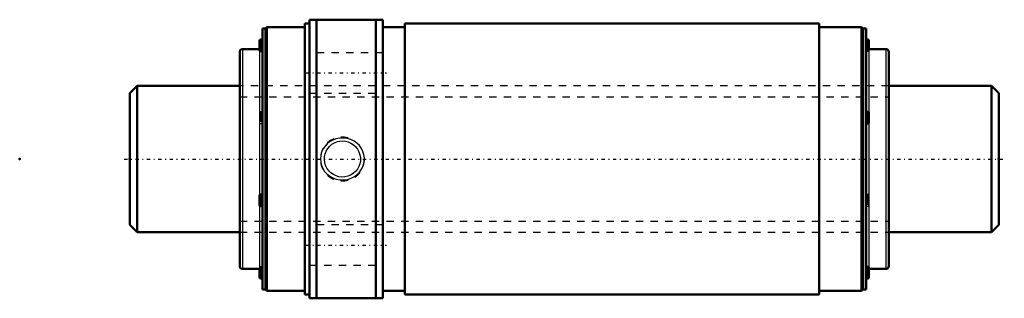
# Model space of a CAD drawing. Header units: millimetres. Extents: x -15 to 119, y -19 to 19.
import ezdxf

# ---------------------------------------------------------------- set-up
doc = ezdxf.new("R2010")
doc.units = ezdxf.units.MM
doc.linetypes.add('Center', pattern=[1.5, 0.45, -0.5, 0.05, -0.5])
doc.linetypes.add('Dashed', pattern=[2, 1, -1])
for name, color, linetype, lineweight in [('2d ConnectionPoints', 7, 'Continuous', 50), ('AM_0', 7, 'Continuous', 50), ('AM_4', 3, 'Continuous', 25), ('AM_5', 3, 'Continuous', 25), ('AM_7', 7, 'Center', 25), ('AM_9', 6, 'Dashed', 25)]:
    doc.layers.add(name, color=color, linetype=linetype, lineweight=lineweight)

# ---------------------------------------------------------------- blocks, each defined once
blk = doc.blocks.new('1_WTF2040_3ZZ_Nut_0_in_WTF2040_3ZZ_118_5LC7T_000_rev_4')
at = {"layer": 'AM_0'}
for p, q in [((34.5, 19), (24.5, 19)), ((24.5, 19), (24.5, -19)), ((25.45, 19), (25.45, -19)), ((33.55, 19), (33.55, -19)), ((34.5, 19), (34.5, -19)), ((18.1, 17.8), (18.1, -17.8)), ((18.5, 17.8), (18.1, 17.8)), ((18.7, 18), (18.5, 17.8)), ((18.5, 17.8), (18.5, -17.8)), ((18.7, 18), (18.7, -18)), ((23.9, 18), (18.7, 18)), ((23.9, 18.5), (23.9, -18.5)), ((24.5, 18.5), (23.9, 18.5)), ((37.5, 18), (34.5, 18)), ((37.5, 18.5), (37.5, -18.5)), ((94, 18.5), (37.5, 18.5)), ((94, 18.5), (94, -18.5)), ((99.8, 18), (94, 18)), ((100, 17.8), (99.8, 18)), ((99.8, 18), (99.8, -18)), ((100.4, 17.8), (100, 17.8)), ((100, 17.8), (100, -17.8)), ((100.4, 17.8), (100.4, -17.8)), ((17.7, 16.14), (17.7, 14.86)), ((18.1, 16.3), (17.86, 16.3)), ((100.65, 16.3), (100.4, 16.3)), ((100.8, 16.15), (100.8, 15)), ((17.7, 15), (15.4, 15)), ((103.1, 15), (100.8, 15)), ((15, 14.6), (15, -14.6)), ((17.86, 14.7), (18.1, 14.7)), ((103.5, 14.6), (103.5, -14.6)), ((100.65, 6.44), (100.4, 6.44)), ((100.8, 6.29), (100.8, 4.99)), ((100.4, 4.84), (100.65, 4.84)), ((17.7, -5), (17.7, -6.28)), ((18.1, -4.84), (17.86, -4.84)), ((17.86, -6.44), (18.1, -6.44)), ((100.65, -14.7), (100.4, -14.7)), ((15.4, -15), (17.7, -15)), ((17.7, -15), (17.7, -16.14)), ((100.8, -14.85), (100.8, -16.15)), ((100.8, -15), (103.1, -15)), ((17.86, -16.3), (18.1, -16.3)), ((100.4, -16.3), (100.65, -16.3)), ((18.1, -17.8), (18.5, -17.8)), ((18.5, -17.8), (18.7, -18)), ((18.7, -18), (23.9, -18)), ((23.9, -18.5), (24.5, -18.5)), ((34.5, -18), (37.5, -18)), ((37.5, -18.5), (94, -18.5)), ((94, -18), (99.8, -18)), ((99.8, -18), (100, -17.8)), ((100, -17.8), (100.4, -17.8)), ((24.5, -19), (34.5, -19))]:
    blk.add_line(p, q, dxfattribs=at)
for centre, radius, start, end in [((17.86, 16.14), 0.16, 90, 180), ((100.65, 16.15), 0.15, 360, 90), ((15.4, 14.6), 0.4, 90, 180), ((17.86, 14.86), 0.16, 180, 270), ((100.8, 15.4), 0.4, 180, 270), ((103.1, 14.6), 0.4, 0, 90), ((100.65, 6.29), 0.15, 360, 90), ((100.65, 4.99), 0.15, 270, 0), ((17.86, -5), 0.16, 90, 180), ((17.86, -6.28), 0.16, 180, 270), ((15.4, -14.6), 0.4, 180, 270), ((100.65, -14.85), 0.15, 360, 90), ((103.1, -14.6), 0.4, 270, 360), ((17.7, -15.4), 0.4, 360, 90), ((17.86, -16.14), 0.16, 180, 270), ((100.65, -16.15), 0.15, 270, 0)]:
    blk.add_arc(centre, radius, start, end, dxfattribs=at)
at = {"layer": 'AM_4'}
for p, q in [((17.86, 16.3), (17.86, 14.7)), ((100.65, 16.3), (100.65, 15.03)), ((15.4, 15), (15.4, -15)), ((17.7, 14.86), (17.7, -5)), ((100.8, 15), (100.8, 6.29)), ((103.1, 15), (103.1, -15)), ((100.65, 6.44), (100.65, 4.84)), ((100.8, 4.99), (100.8, -14.85)), ((17.86, -4.84), (17.86, -6.44)), ((17.7, -6.28), (17.7, -15)), ((100.65, -14.7), (100.65, -16.3)), ((17.86, -15.03), (17.86, -16.3))]:
    blk.add_line(p, q, dxfattribs=at)
at = {"layer": 'AM_5', "linetype": 'Dashed'}
blk.add_arc((29, 0), 3, 75, 15, dxfattribs=at)
at = {"layer": 'AM_7'}
for p, q in [((17.68, 15.5), (18.12, 15.5)), ((100.38, 15.5), (100.82, 15.5)), ((24, 11.75), (35, 11.75)), ((17.68, 5.64), (18.12, 5.64)), ((100.38, 5.64), (100.82, 5.64)), ((17.68, -5.64), (18.12, -5.64)), ((100.38, -5.64), (100.82, -5.64)), ((24, -11.75), (35, -11.75)), ((17.68, -15.5), (18.12, -15.5)), ((100.38, -15.5), (100.82, -15.5))]:
    blk.add_line(p, q, dxfattribs=at)
at = {"layer": 'AM_9'}
for p, q in [((18, 16.03), (17.7, 16.03)), ((18, 15.92), (17.7, 15.92)), ((18, 15.89), (17.7, 15.89)), ((18, 15.82), (17.7, 15.82)), ((18, 15.78), (17.7, 15.78)), ((18, 15.77), (17.7, 15.77)), ((17.7, 15.75), (18, 15.75)), ((18, 15.53), (17.7, 15.53)), ((18, 15.53), (17.7, 15.53)), ((18, 15.48), (17.7, 15.48)), ((18, 15.47), (17.7, 15.47)), ((18, 15.26), (17.7, 15.26)), ((18, 15.24), (17.7, 15.24)), ((18, 15.23), (17.7, 15.23)), ((18, 15.19), (17.7, 15.19)), ((18, 15.12), (17.7, 15.12)), ((18, 15.09), (17.7, 15.09)), ((18, 14.98), (17.7, 14.98)), ((18, 16.03), (18, 14.98)), ((100.5, 16.03), (100.8, 16.03)), ((100.5, 16.03), (100.5, 14.98)), ((100.5, 15.92), (100.8, 15.92)), ((100.5, 15.89), (100.8, 15.89)), ((100.5, 15.82), (100.8, 15.82)), ((100.5, 15.78), (100.8, 15.78)), ((100.5, 15.77), (100.8, 15.77)), ((100.5, 15.75), (100.8, 15.75)), ((100.5, 15.53), (100.8, 15.53)), ((100.5, 15.53), (100.8, 15.53)), ((100.5, 15.48), (100.8, 15.48)), ((100.5, 15.47), (100.8, 15.47)), ((100.8, 15.26), (100.5, 15.26)), ((100.5, 15.24), (100.8, 15.24)), ((100.5, 15.23), (100.8, 15.23)), ((100.5, 15.19), (100.8, 15.19)), ((100.5, 15.12), (100.8, 15.12)), ((100.5, 15.09), (100.8, 15.09)), ((100.5, 14.98), (100.8, 14.98)), ((100.65, 15.03), (100.65, 14.7)), ((34.5, 14.5), (24.5, 14.5)), ((100.4, 14.7), (100.65, 14.7)), ((103.5, 10), (15, 10)), ((24.5, 9), (34.5, 9)), ((18, 6.16), (17.7, 6.16)), ((18, 6.06), (17.7, 6.06)), ((18, 6.02), (17.7, 6.02)), ((18, 5.96), (17.7, 5.96)), ((18, 5.92), (17.7, 5.92)), ((18, 5.9), (17.7, 5.9)), ((17.7, 5.89), (18, 5.89)), ((18, 5.67), (17.7, 5.67)), ((18, 5.66), (17.7, 5.66)), ((18, 5.62), (17.7, 5.62)), ((18, 5.61), (17.7, 5.61)), ((18, 5.39), (17.7, 5.39)), ((18, 5.38), (17.7, 5.38)), ((17.86, 6.44), (17.86, 4.84)), ((18.1, 6.44), (17.86, 6.44)), ((18, 6.16), (18, 5.12)), ((100.5, 6.16), (100.8, 6.16)), ((100.5, 6.16), (100.5, 5.12)), ((100.5, 6.06), (100.8, 6.06)), ((100.5, 6.02), (100.8, 6.02)), ((100.5, 5.96), (100.8, 5.96)), ((100.5, 5.92), (100.8, 5.92)), ((100.5, 5.9), (100.8, 5.9)), ((100.5, 5.89), (100.8, 5.89)), ((100.5, 5.67), (100.8, 5.67)), ((100.5, 5.66), (100.8, 5.66)), ((100.5, 5.62), (100.8, 5.62)), ((100.5, 5.61), (100.8, 5.61)), ((100.8, 5.39), (100.5, 5.39)), ((100.5, 5.38), (100.8, 5.38)), ((18, 5.37), (17.7, 5.37)), ((18, 5.33), (17.7, 5.33)), ((18, 5.26), (17.7, 5.26)), ((18, 5.22), (17.7, 5.22)), ((18, 5.12), (17.7, 5.12)), ((17.86, 4.84), (18.1, 4.84)), ((100.5, 5.37), (100.8, 5.37)), ((100.5, 5.33), (100.8, 5.33)), ((100.5, 5.26), (100.8, 5.26)), ((100.5, 5.22), (100.8, 5.22)), ((100.5, 5.12), (100.8, 5.12)), ((18, -5.12), (17.7, -5.12)), ((18, -5.22), (17.7, -5.22)), ((18, -5.26), (17.7, -5.26)), ((18, -5.33), (17.7, -5.33)), ((18, -5.37), (17.7, -5.37)), ((18, -5.12), (18, -6.16)), ((100.65, -4.84), (100.4, -4.84)), ((100.5, -5.12), (100.8, -5.12)), ((100.5, -5.12), (100.5, -6.16)), ((100.5, -5.22), (100.8, -5.22)), ((100.5, -5.26), (100.8, -5.26)), ((100.5, -5.33), (100.8, -5.33)), ((100.5, -5.37), (100.8, -5.37)), ((100.65, -4.84), (100.65, -6.44)), ((18, -5.38), (17.7, -5.38)), ((17.7, -5.39), (18, -5.39)), ((18, -5.61), (17.7, -5.61)), ((18, -5.62), (17.7, -5.62)), ((18, -5.66), (17.7, -5.66)), ((18, -5.67), (17.7, -5.67)), ((18, -5.89), (17.7, -5.89)), ((18, -5.9), (17.7, -5.9)), ((18, -5.92), (17.7, -5.92)), ((18, -5.96), (17.7, -5.96)), ((18, -6.02), (17.7, -6.02)), ((18, -6.06), (17.7, -6.06)), ((18, -6.16), (17.7, -6.16)), ((100.4, -6.44), (100.65, -6.44)), ((100.5, -5.38), (100.8, -5.38)), ((100.5, -5.39), (100.8, -5.39)), ((100.5, -5.61), (100.8, -5.61)), ((100.5, -5.62), (100.8, -5.62)), ((100.5, -5.66), (100.8, -5.66)), ((100.5, -5.67), (100.8, -5.67)), ((100.8, -5.89), (100.5, -5.89)), ((100.5, -5.9), (100.8, -5.9)), ((100.5, -5.92), (100.8, -5.92)), ((100.5, -5.96), (100.8, -5.96)), ((100.5, -6.02), (100.8, -6.02)), ((100.5, -6.06), (100.8, -6.06)), ((100.5, -6.16), (100.8, -6.16)), ((34.5, -9), (24.5, -9)), ((15, -10), (103.5, -10)), ((17.86, -14.7), (17.86, -15.03)), ((18.1, -14.7), (17.86, -14.7)), ((24.5, -14.5), (34.5, -14.5)), ((18, -14.98), (17.7, -14.98)), ((18, -15.09), (17.7, -15.09)), ((18, -15.12), (17.7, -15.12)), ((18, -15.19), (17.7, -15.19)), ((18, -15.23), (17.7, -15.23)), ((18, -15.24), (17.7, -15.24)), ((17.7, -15.26), (18, -15.26)), ((18, -15.47), (17.7, -15.47)), ((18, -15.48), (17.7, -15.48)), ((18, -15.53), (17.7, -15.53)), ((18, -15.53), (17.7, -15.53)), ((18, -15.75), (17.7, -15.75)), ((18, -15.77), (17.7, -15.77)), ((18, -15.78), (17.7, -15.78)), ((18, -15.82), (17.7, -15.82)), ((18, -15.89), (17.7, -15.89)), ((18, -15.92), (17.7, -15.92)), ((18, -16.03), (17.7, -16.03)), ((18, -14.98), (18, -16.03)), ((100.5, -14.98), (100.8, -14.98)), ((100.5, -14.98), (100.5, -16.03)), ((100.5, -15.09), (100.8, -15.09)), ((100.5, -15.12), (100.8, -15.12)), ((100.5, -15.19), (100.8, -15.19)), ((100.5, -15.23), (100.8, -15.23)), ((100.5, -15.24), (100.8, -15.24)), ((100.5, -15.26), (100.8, -15.26)), ((100.5, -15.47), (100.8, -15.47)), ((100.5, -15.48), (100.8, -15.48)), ((100.5, -15.53), (100.8, -15.53)), ((100.5, -15.53), (100.8, -15.53)), ((100.8, -15.75), (100.5, -15.75)), ((100.5, -15.77), (100.8, -15.77)), ((100.5, -15.78), (100.8, -15.78)), ((100.5, -15.82), (100.8, -15.82)), ((100.5, -15.89), (100.8, -15.89)), ((100.5, -15.92), (100.8, -15.92)), ((100.5, -16.03), (100.8, -16.03))]:
    blk.add_line(p, q, dxfattribs=at)
for points in [[(26.93, 2.07), (26.63, 1.75), (26.38, 1.4), (26.17, 0.96), (26.04, 0.49), (26, 0.02), (26.04, -0.44), (26.15, -0.89), (26.33, -1.3), (26.58, -1.69), (26.89, -2.03), (27.27, -2.33), (27.69, -2.57), (28.17, -2.74), (28.67, -2.84), (29.19, -2.85), (29.71, -2.78), (30.21, -2.61), (30.67, -2.37), (31.08, -2.05), (31.43, -1.67), (31.7, -1.25), (31.88, -0.79), (31.98, -0.32), (32, 0.15), (31.93, 0.6), (31.79, 1.04), (31.59, 1.45), (31.31, 1.82), (30.97, 2.15), (30.59, 2.42), (30.14, 2.64), (29.66, 2.79), (29.14, 2.85), (28.63, 2.83), (28.11, 2.73), (27.62, 2.54), (27.26, 2.32), (26.93, 2.07)], [(29, 2.46), (29.41, 2.42), (29.8, 2.32), (30.17, 2.16), (30.51, 1.94), (30.81, 1.66), (31.06, 1.34), (31.26, 0.97), (31.39, 0.57), (31.45, 0.16), (31.45, -0.25), (31.37, -0.65), (31.24, -1.02), (31.04, -1.38), (30.78, -1.69), (30.48, -1.97), (30.12, -2.19), (29.74, -2.34), (29.33, -2.44), (28.92, -2.46), (28.52, -2.41), (28.13, -2.3), (27.77, -2.13), (27.43, -1.9), (27.14, -1.61), (26.9, -1.27), (26.71, -0.9), (26.59, -0.5), (26.54, -0.09), (26.56, 0.32), (26.65, 0.71), (26.79, 1.09), (27, 1.43), (27.27, 1.74), (27.58, 2.01), (27.94, 2.22), (28.33, 2.37), (28.66, 2.44), (29, 2.46)]]:
    blk.add_lwpolyline(points, dxfattribs=at)
for centre, radius, start, end in [((17.7, 15.4), 0.4, 270, 0), ((100.65, 14.85), 0.15, 270, 0), ((17.86, 6.28), 0.16, 90, 180), ((17.86, 5), 0.16, 180, 270), ((100.65, -4.99), 0.15, 360, 90), ((100.65, -6.29), 0.15, 270, 0), ((17.86, -14.86), 0.16, 90, 180), ((100.8, -15.4), 0.4, 90, 180)]:
    blk.add_arc(centre, radius, start, end, dxfattribs=at)
blk = doc.blocks.new('2_WTF2040_30ZZ0_Shaft_0_in_WTF2040_3ZZ_118_5LC7T_000_rev_4')
at = {"layer": 'AM_0'}
for p, q in [((1, 10), (0, 9)), ((15, 10), (1, 10)), ((1, 10), (1, -10)), ((117.5, 10), (103.5, 10)), ((117.5, 10), (117.5, -10)), ((118.5, 9), (117.5, 10)), ((0, 9), (0, -9)), ((118.5, 9), (118.5, -9)), ((0, -9), (1, -10)), ((117.5, -10), (118.5, -9)), ((1, -10), (15, -10)), ((103.5, -10), (117.5, -10))]:
    blk.add_line(p, q, dxfattribs=at)
at = {"layer": 'AM_5', "linetype": 'Dashed'}
for p, q in [((15, 8.4665), (103.5, 8.4665)), ((15, -8.4665), (103.5, -8.4665))]:
    blk.add_line(p, q, dxfattribs=at)
at = {"layer": 'AM_7'}
blk.add_line((-0.75, 0), (119.25, 0), dxfattribs=at)
at = {"layer": 'AM_9'}
for p, q in [((103.5, 10), (15, 10)), ((15, -10), (103.5, -10))]:
    blk.add_line(p, q, dxfattribs=at)

msp = doc.modelspace()

# ---------------------------------------------------------------- linework, layer by layer
at = {"layer": '2d ConnectionPoints'}
for p in [(-15, 0), (0, 0), (118.5, 0)]:
    msp.add_point(p, dxfattribs=at)

# ---------------------------------------------------------------- block references
for name in ['1_WTF2040_3ZZ_Nut_0_in_WTF2040_3ZZ_118_5LC7T_000_rev_4', '2_WTF2040_30ZZ0_Shaft_0_in_WTF2040_3ZZ_118_5LC7T_000_rev_4']:
    msp.add_blockref(name, (0, 0))

doc.saveas('drawing.dxf')
